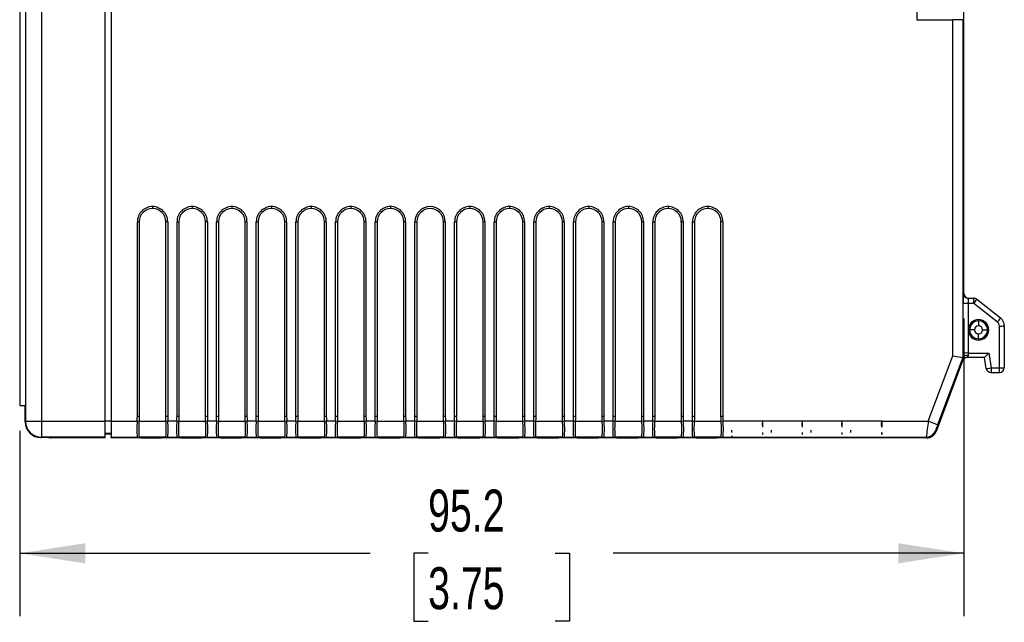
# Model space of a CAD drawing. Header units: millimetres. Extents: x 0 to 559, y 0 to 432.
# Tile 13 of 23: x 348 to 448, y 77 to 138. Entities that reach past the tile are written whole.
import ezdxf

# ---------------------------------------------------------------- set-up
doc = ezdxf.new("R2010")
doc.units = ezdxf.units.MM
doc.header["$LTSCALE"] = 2
doc.layers.add('DIMENSIONS', color=140, linetype='Continuous', lineweight=25)
doc.styles.add('SLDTEXTSTYLE0', font='TXT', dxfattribs={"width": 0.7})
doc.dimstyles.new('SLDDIMSTYLE0', dxfattribs={"dimtxt": 4.316016, "dimasz": 6.604, "dimexe": 0, "dimexo": 0.0625, "dimgap": 1.079004, "dimtad": 0, "dimtih": 1, "dimtoh": 1, "dimdec": 1, "dimrnd": 1e-09, "dimzin": 12, "dimdsep": 46, "dimtxsty": 'SLDTEXTSTYLE0', "dimsah": 1, "dimcen": 0.09, "dimadec": 0, "dimazin": 3, "dimtfac": 1, "dimtdec": 1, "dimtofl": 0, "dimtmove": 0, "dimatfit": 3, "dimfxl": 0, "dimfrac": 2, "dimtolj": 1, "dimtzin": 12, "dimarcsym": 0})

# ---------------------------------------------------------------- blocks, each defined once
blk = doc.blocks.new('_D_1')
at = {"layer": 'DIMENSIONS'}
for p, q in [((443.475, 107.854), (443.475, 77.817)), ((348.26, 96.527), (348.26, 77.817)), ((348.26, 84.167), (383.605, 84.167)), ((389.455, 84.167), (388.005, 84.167)), ((388.005, 84.167), (388.005, 77.307)), ((402.28, 84.167), (403.73, 84.167)), ((403.73, 84.167), (403.73, 77.307)), ((443.475, 84.167), (408.13, 84.167)), ((388.005, 77.307), (389.455, 77.307)), ((403.73, 77.307), (402.28, 77.307))]:
    blk.add_line(p, q, dxfattribs=at)
for points in [[(348.26, 84.167), (354.864, 83.151), (354.864, 85.183)], [(443.475, 84.167), (436.871, 85.183), (436.871, 83.151)]]:
    blk.add_solid(points, dxfattribs=at)
at = {"layer": 'DIMENSIONS', "char_height": 4.2333, "attachment_point": 1, "style": 'SLDTEXTSTYLE0'}
for s, insert in [('95.2', (389.455, 90.59)), ('3.75', (389.455, 82.764))]:
    blk.add_mtext(s, dxfattribs=dict(at, insert=insert))

msp = doc.modelspace()

# ---------------------------------------------------------------- linework, layer by layer
for p, q in [((443.497, 136.564), (443.497, 187.564)), ((438.752, 182.964), (438.752, 137.964)), ((348.833, 168.964), (348.833, 97.455)), ((348.858, 168.964), (348.858, 97.481)), ((350.458, 168.964), (350.458, 97.481)), ((356.872, 97.481), (356.872, 168.964)), ((357.472, 168.964), (357.472, 97.481)), ((348.26, 168.402), (348.26, 99.067)), ((438.752, 137.964), (442.381, 137.964)), ((442.381, 104.074), (442.381, 137.964)), ((443.381, 137.964), (442.381, 137.964)), ((443.381, 137.964), (443.381, 103.893)), ((443.381, 137.964), (443.459, 137.964)), ((443.475, 134.064), (443.497, 136.564)), ((443.475, 110.394), (443.475, 134.064)), ((361.657, 119.124), (361.657, 118.933)), ((365.657, 119.124), (365.657, 118.933)), ((369.657, 119.124), (369.657, 118.933)), ((373.657, 119.124), (373.657, 118.933)), ((377.657, 119.124), (377.657, 118.933)), ((381.657, 119.124), (381.657, 118.933)), ((385.657, 119.124), (385.657, 118.933)), ((393.657, 119.124), (393.657, 118.933)), ((397.657, 119.124), (397.657, 118.933)), ((401.657, 119.124), (401.657, 118.933)), ((405.657, 119.124), (405.657, 118.933)), ((409.657, 119.124), (409.657, 118.933)), ((413.657, 119.124), (413.657, 118.933)), ((417.657, 119.124), (417.657, 118.933)), ((360.127, 97.994), (360.127, 117.594)), ((360.127, 117.594), (360.319, 117.594)), ((360.319, 117.594), (360.319, 97.994)), ((363.187, 117.594), (362.996, 117.594)), ((362.996, 97.994), (362.996, 117.594)), ((363.187, 117.594), (363.187, 97.994)), ((364.127, 97.994), (364.127, 117.594)), ((364.127, 117.594), (364.319, 117.594)), ((364.319, 117.594), (364.319, 97.994)), ((367.187, 117.594), (366.996, 117.594)), ((366.996, 97.994), (366.996, 117.594)), ((367.187, 117.594), (367.187, 97.994)), ((368.127, 97.994), (368.127, 117.594)), ((368.127, 117.594), (368.319, 117.594)), ((368.319, 117.594), (368.319, 97.994)), ((371.187, 117.594), (370.996, 117.594)), ((370.996, 97.994), (370.996, 117.594)), ((371.187, 117.594), (371.187, 97.994)), ((372.127, 97.994), (372.127, 117.594)), ((372.127, 117.594), (372.319, 117.594)), ((372.319, 117.594), (372.319, 97.994)), ((375.187, 117.594), (374.996, 117.594)), ((374.996, 97.994), (374.996, 117.594)), ((375.187, 117.594), (375.187, 97.994)), ((376.127, 97.994), (376.127, 117.594)), ((376.127, 117.594), (376.319, 117.594)), ((376.319, 117.594), (376.319, 97.994)), ((379.187, 117.594), (378.996, 117.594)), ((378.996, 97.994), (378.996, 117.594)), ((379.187, 117.594), (379.187, 97.994)), ((380.127, 97.994), (380.127, 117.594)), ((380.127, 117.594), (380.319, 117.594)), ((380.319, 117.594), (380.319, 97.994)), ((383.187, 117.594), (382.996, 117.594)), ((382.996, 97.994), (382.996, 117.594)), ((383.187, 117.594), (383.187, 97.994)), ((384.127, 97.994), (384.127, 117.594)), ((384.127, 117.594), (384.319, 117.594)), ((384.319, 117.594), (384.319, 97.994)), ((387.187, 117.594), (386.996, 117.594)), ((386.996, 97.994), (386.996, 117.594)), ((387.187, 117.594), (387.187, 97.994)), ((388.127, 97.994), (388.127, 117.594)), ((388.127, 117.594), (388.319, 117.594)), ((388.319, 117.594), (388.319, 97.994)), ((391.187, 117.594), (390.996, 117.594)), ((390.996, 97.994), (390.996, 117.594)), ((391.187, 117.594), (391.187, 97.994)), ((392.127, 97.994), (392.127, 117.594)), ((392.127, 117.594), (392.319, 117.594)), ((392.319, 117.594), (392.319, 97.994)), ((395.187, 117.594), (394.996, 117.594)), ((394.996, 97.994), (394.996, 117.594)), ((395.187, 117.594), (395.187, 97.994)), ((396.127, 97.994), (396.127, 117.594)), ((396.127, 117.594), (396.319, 117.594)), ((396.319, 117.594), (396.319, 97.994)), ((399.187, 117.594), (398.996, 117.594)), ((398.996, 97.994), (398.996, 117.594)), ((399.187, 117.594), (399.187, 97.994)), ((400.127, 97.994), (400.127, 117.594)), ((400.127, 117.594), (400.319, 117.594)), ((400.319, 117.594), (400.319, 97.994)), ((403.187, 117.594), (402.996, 117.594)), ((402.996, 97.994), (402.996, 117.594)), ((403.187, 117.594), (403.187, 97.994)), ((404.127, 97.994), (404.127, 117.594)), ((404.127, 117.594), (404.319, 117.594)), ((404.319, 117.594), (404.319, 97.994)), ((407.187, 117.594), (406.996, 117.594)), ((406.996, 97.994), (406.996, 117.594)), ((407.187, 117.594), (407.187, 97.994)), ((408.127, 97.994), (408.127, 117.594)), ((408.127, 117.594), (408.319, 117.594)), ((408.319, 117.594), (408.319, 97.994)), ((411.187, 117.594), (410.996, 117.594)), ((410.996, 97.994), (410.996, 117.594)), ((411.187, 117.594), (411.187, 97.994)), ((412.127, 97.994), (412.127, 117.594)), ((412.127, 117.594), (412.319, 117.594)), ((412.319, 117.594), (412.319, 97.994)), ((415.187, 117.594), (414.996, 117.594)), ((414.996, 97.994), (414.996, 117.594)), ((415.187, 117.594), (415.187, 97.994)), ((416.127, 97.994), (416.127, 117.594)), ((416.127, 117.594), (416.319, 117.594)), ((416.319, 117.594), (416.319, 97.994)), ((419.187, 117.594), (418.996, 117.594)), ((418.996, 97.994), (418.996, 117.594)), ((419.187, 117.594), (419.187, 97.994)), ((443.424, 110.394), (443.475, 110.394)), ((443.418, 104.325), (443.415, 109.325)), ((443.915, 109.36), (443.918, 104.36)), ((444.498, 109.36), (443.915, 109.36)), ((443.924, 109.894), (444.498, 109.894)), ((444.498, 109.394), (444.498, 109.894)), ((444.498, 109.36), (444.498, 109.394)), ((444.498, 109.394), (444.526, 109.394)), ((446.883, 107.468), (444.498, 109.36)), ((444.809, 109.786), (447.194, 107.895)), ((444.972, 107.602), (444.972, 107.726)), ((444.972, 107.602), (444.972, 107.102)), ((444.564, 106.694), (444.065, 106.694)), ((444.972, 105.787), (444.972, 106.287)), ((445.38, 106.694), (445.879, 106.694)), ((447.072, 102.86), (447.072, 107.076)), ((447.572, 107.111), (447.572, 102.894)), ((444.972, 105.787), (444.972, 105.611)), ((443.918, 104.36), (445.996, 104.36)), ((445.996, 104.36), (446.246, 102.86)), ((439.908, 97.481), (442.381, 104.074)), ((443.36, 103.57), (440.687, 96.44)), ((443.381, 103.893), (440.844, 97.129)), ((442.381, 104.074), (443.381, 103.893)), ((443.309, 103.57), (443.309, 103.57)), ((443.36, 103.57), (443.309, 103.57)), ((443.381, 103.893), (443.42, 103.886)), ((445.573, 103.894), (443.777, 103.894)), ((445.752, 102.812), (445.572, 103.894)), ((446.246, 102.86), (447.072, 102.86)), ((446.246, 102.86), (446.246, 102.394)), ((446.246, 102.394), (447.072, 102.394)), ((447.072, 102.394), (447.072, 102.86)), ((348.26, 99.067), (348.833, 99.067)), ((348.799, 97.426), (348.799, 99.067)), ((348.838, 97.426), (348.799, 97.426)), ((348.833, 97.455), (348.858, 97.481)), ((348.858, 97.481), (350.458, 97.481)), ((350.458, 97.481), (356.872, 97.481)), ((350.458, 97.481), (350.458, 95.881)), ((356.872, 95.881), (356.872, 97.481)), ((357.472, 97.481), (356.872, 97.481)), ((357.472, 97.481), (360.111, 97.481)), ((357.472, 97.481), (357.472, 95.881)), ((360.302, 97.469), (360.111, 97.481)), ((360.127, 97.994), (360.319, 97.994)), ((360.303, 97.481), (363.011, 97.481)), ((362.996, 97.994), (363.187, 97.994)), ((363.203, 97.481), (363.012, 97.469)), ((364.111, 97.481), (363.203, 97.481)), ((364.302, 97.469), (364.111, 97.481)), ((364.127, 97.994), (364.319, 97.994)), ((364.303, 97.481), (367.011, 97.481)), ((366.996, 97.994), (367.187, 97.994)), ((367.203, 97.481), (367.012, 97.469)), ((368.111, 97.481), (367.203, 97.481)), ((368.302, 97.469), (368.111, 97.481)), ((368.127, 97.994), (368.319, 97.994)), ((368.303, 97.481), (371.011, 97.481)), ((370.996, 97.994), (371.187, 97.994)), ((371.203, 97.481), (371.012, 97.469)), ((372.111, 97.481), (371.203, 97.481)), ((372.302, 97.469), (372.111, 97.481)), ((372.127, 97.994), (372.319, 97.994)), ((372.303, 97.481), (375.011, 97.481)), ((374.996, 97.994), (375.187, 97.994)), ((375.203, 97.481), (375.012, 97.469)), ((376.111, 97.481), (375.203, 97.481)), ((376.302, 97.469), (376.111, 97.481)), ((376.127, 97.994), (376.319, 97.994)), ((376.303, 97.481), (379.011, 97.481)), ((378.996, 97.994), (379.187, 97.994)), ((379.203, 97.481), (379.012, 97.469)), ((380.111, 97.481), (379.203, 97.481)), ((380.302, 97.469), (380.111, 97.481)), ((380.127, 97.994), (380.319, 97.994)), ((380.303, 97.481), (383.011, 97.481)), ((382.996, 97.994), (383.187, 97.994)), ((383.203, 97.481), (383.012, 97.469)), ((384.111, 97.481), (383.203, 97.481)), ((384.302, 97.469), (384.111, 97.481)), ((384.127, 97.994), (384.319, 97.994)), ((384.303, 97.481), (387.011, 97.481)), ((386.996, 97.994), (387.187, 97.994)), ((387.203, 97.481), (387.012, 97.469)), ((388.111, 97.481), (387.203, 97.481)), ((388.302, 97.469), (388.111, 97.481)), ((388.127, 97.994), (388.319, 97.994)), ((388.303, 97.481), (391.011, 97.481)), ((390.996, 97.994), (391.187, 97.994)), ((391.203, 97.481), (391.012, 97.469)), ((392.111, 97.481), (391.203, 97.481)), ((392.302, 97.469), (392.111, 97.481)), ((392.127, 97.994), (392.319, 97.994)), ((392.303, 97.481), (395.011, 97.481)), ((394.996, 97.994), (395.187, 97.994)), ((395.203, 97.481), (395.012, 97.469)), ((396.111, 97.481), (395.203, 97.481)), ((396.302, 97.469), (396.111, 97.481)), ((396.127, 97.994), (396.319, 97.994)), ((396.303, 97.481), (399.011, 97.481)), ((398.996, 97.994), (399.187, 97.994)), ((399.203, 97.481), (399.012, 97.469)), ((400.111, 97.481), (399.203, 97.481)), ((400.302, 97.469), (400.111, 97.481)), ((400.127, 97.994), (400.319, 97.994)), ((400.303, 97.481), (403.011, 97.481)), ((402.996, 97.994), (403.187, 97.994)), ((403.203, 97.481), (403.012, 97.469)), ((404.111, 97.481), (403.203, 97.481)), ((404.302, 97.469), (404.111, 97.481)), ((404.127, 97.994), (404.319, 97.994)), ((404.303, 97.481), (407.011, 97.481)), ((406.996, 97.994), (407.187, 97.994)), ((407.203, 97.481), (407.012, 97.469)), ((408.111, 97.481), (407.203, 97.481)), ((408.302, 97.469), (408.111, 97.481)), ((408.127, 97.994), (408.319, 97.994)), ((408.303, 97.481), (411.011, 97.481)), ((410.996, 97.994), (411.187, 97.994)), ((411.203, 97.481), (411.012, 97.469)), ((412.111, 97.481), (411.203, 97.481)), ((412.302, 97.469), (412.111, 97.481)), ((412.127, 97.994), (412.319, 97.994)), ((412.303, 97.481), (415.011, 97.481)), ((414.996, 97.994), (415.187, 97.994)), ((415.203, 97.481), (415.012, 97.469)), ((416.111, 97.481), (415.203, 97.481)), ((416.302, 97.469), (416.111, 97.481)), ((416.127, 97.994), (416.319, 97.994)), ((416.303, 97.481), (419.011, 97.481)), ((418.996, 97.994), (419.187, 97.994)), ((419.203, 97.481), (419.012, 97.469)), ((423.203, 97.481), (419.203, 97.481)), ((427.203, 97.481), (423.203, 97.481)), ((423.223, 96.874), (423.203, 97.481)), ((431.203, 97.481), (427.203, 97.481)), ((427.223, 96.874), (427.203, 97.481)), ((435.203, 97.481), (431.203, 97.481)), ((431.223, 96.874), (431.203, 97.481)), ((435.203, 97.481), (439.908, 97.481)), ((435.203, 97.481), (435.223, 96.874)), ((440.844, 97.129), (439.908, 97.481)), ((420.084, 96.353), (420.086, 96.594)), ((423.229, 96.156), (423.23, 96.355)), ((424.084, 96.353), (424.086, 96.594)), ((427.229, 96.156), (427.23, 96.355)), ((428.084, 96.353), (428.086, 96.594)), ((431.229, 96.156), (431.23, 96.355)), ((432.084, 96.353), (432.086, 96.594)), ((435.23, 96.355), (435.229, 96.156)), ((440.625, 96.53), (440.687, 96.44)), ((440.625, 96.53), (440.625, 96.53)), ((350.399, 95.863), (350.399, 95.826)), ((350.425, 95.826), (350.399, 95.826)), ((350.425, 95.857), (350.425, 95.826)), ((350.458, 95.881), (350.433, 95.855)), ((350.433, 95.855), (350.472, 95.855)), ((356.872, 95.881), (350.458, 95.881)), ((351.375, 95.85), (351.416, 95.809)), ((351.468, 95.791), (351.41, 95.849)), ((351.416, 95.809), (351.45, 95.809)), ((351.468, 95.847), (351.468, 95.791)), ((356.872, 95.791), (351.468, 95.791)), ((356.872, 96.281), (357.472, 96.281)), ((357.472, 96.191), (356.872, 96.191)), ((356.872, 95.791), (356.872, 95.881)), ((357.472, 95.881), (360.109, 95.881)), ((357.472, 95.791), (357.472, 95.881)), ((439.751, 95.791), (357.472, 95.791)), ((360.115, 95.832), (360.124, 95.876)), ((360.3, 95.919), (363.014, 95.919)), ((360.315, 95.914), (360.306, 95.87)), ((361.657, 95.818), (361.657, 95.858)), ((363.008, 95.87), (362.999, 95.914)), ((363.191, 95.876), (363.2, 95.832)), ((363.205, 95.881), (364.109, 95.881)), ((364.115, 95.832), (364.124, 95.876)), ((364.3, 95.919), (367.014, 95.919)), ((364.315, 95.914), (364.306, 95.87)), ((365.657, 95.818), (365.657, 95.858)), ((367.008, 95.87), (366.999, 95.914)), ((367.191, 95.876), (367.2, 95.832)), ((367.205, 95.881), (368.109, 95.881)), ((368.115, 95.832), (368.124, 95.876)), ((368.3, 95.919), (371.014, 95.919)), ((368.315, 95.914), (368.306, 95.87)), ((369.657, 95.818), (369.657, 95.858)), ((371.008, 95.87), (370.999, 95.914)), ((371.191, 95.876), (371.2, 95.832)), ((371.205, 95.881), (372.109, 95.881)), ((372.115, 95.832), (372.124, 95.876)), ((372.3, 95.919), (375.014, 95.919)), ((372.315, 95.914), (372.306, 95.87)), ((373.657, 95.818), (373.657, 95.858)), ((375.008, 95.87), (374.999, 95.914)), ((375.191, 95.876), (375.2, 95.832)), ((375.205, 95.881), (376.109, 95.881)), ((376.115, 95.832), (376.124, 95.876)), ((376.3, 95.919), (379.014, 95.919)), ((376.315, 95.914), (376.306, 95.87)), ((377.657, 95.818), (377.657, 95.858)), ((379.008, 95.87), (378.999, 95.914)), ((379.191, 95.876), (379.2, 95.832)), ((379.205, 95.881), (380.109, 95.881)), ((380.115, 95.832), (380.124, 95.876)), ((380.3, 95.919), (383.014, 95.919)), ((380.315, 95.914), (380.306, 95.87)), ((381.657, 95.818), (381.657, 95.858)), ((383.008, 95.87), (382.999, 95.914)), ((383.191, 95.876), (383.2, 95.832)), ((383.205, 95.881), (384.109, 95.881)), ((384.115, 95.832), (384.124, 95.876)), ((384.3, 95.919), (387.014, 95.919)), ((384.315, 95.914), (384.306, 95.87)), ((385.657, 95.818), (385.657, 95.858)), ((387.008, 95.87), (386.999, 95.914)), ((387.191, 95.876), (387.2, 95.832)), ((387.205, 95.881), (388.109, 95.881)), ((388.115, 95.832), (388.124, 95.876)), ((388.3, 95.919), (391.014, 95.919)), ((388.315, 95.914), (388.306, 95.87)), ((389.657, 95.818), (389.657, 95.858)), ((391.008, 95.87), (390.999, 95.914)), ((391.191, 95.876), (391.2, 95.832)), ((391.205, 95.881), (392.109, 95.881)), ((392.115, 95.832), (392.124, 95.876)), ((392.3, 95.919), (395.014, 95.919)), ((392.315, 95.914), (392.306, 95.87)), ((393.657, 95.818), (393.657, 95.858)), ((395.008, 95.87), (394.999, 95.914)), ((395.191, 95.876), (395.2, 95.832)), ((395.205, 95.881), (396.109, 95.881)), ((396.115, 95.832), (396.124, 95.876)), ((396.3, 95.919), (399.014, 95.919)), ((396.315, 95.914), (396.306, 95.87)), ((397.657, 95.818), (397.657, 95.858)), ((399.008, 95.87), (398.999, 95.914)), ((399.191, 95.876), (399.2, 95.832)), ((399.205, 95.881), (400.109, 95.881)), ((400.115, 95.832), (400.124, 95.876)), ((400.3, 95.919), (403.014, 95.919)), ((400.315, 95.914), (400.306, 95.87)), ((401.657, 95.818), (401.657, 95.858)), ((403.008, 95.87), (402.999, 95.914)), ((403.191, 95.876), (403.2, 95.832)), ((403.205, 95.881), (404.109, 95.881)), ((404.115, 95.832), (404.124, 95.876)), ((404.3, 95.919), (407.014, 95.919)), ((404.315, 95.914), (404.306, 95.87)), ((405.657, 95.818), (405.657, 95.858)), ((407.008, 95.87), (406.999, 95.914)), ((407.191, 95.876), (407.2, 95.832)), ((407.205, 95.881), (408.109, 95.881)), ((408.115, 95.832), (408.124, 95.876)), ((408.3, 95.919), (411.014, 95.919)), ((408.315, 95.914), (408.306, 95.87)), ((409.657, 95.818), (409.657, 95.858)), ((411.008, 95.87), (410.999, 95.914)), ((411.191, 95.876), (411.2, 95.832)), ((411.205, 95.881), (412.109, 95.881)), ((412.115, 95.832), (412.124, 95.876)), ((412.3, 95.919), (415.014, 95.919)), ((412.315, 95.914), (412.306, 95.87)), ((413.657, 95.818), (413.657, 95.858)), ((415.008, 95.87), (414.999, 95.914)), ((415.191, 95.876), (415.2, 95.832)), ((415.205, 95.881), (416.109, 95.881)), ((416.115, 95.832), (416.124, 95.876)), ((416.3, 95.919), (419.014, 95.919)), ((416.315, 95.914), (416.306, 95.87)), ((417.657, 95.818), (417.657, 95.858)), ((419.008, 95.87), (418.999, 95.914)), ((419.191, 95.876), (419.2, 95.832)), ((419.205, 95.881), (420.109, 95.881)), ((420.109, 95.881), (420.09, 96.005)), ((420.109, 95.881), (439.689, 95.881)), ((439.751, 95.791), (439.689, 95.881))]:
    msp.add_line(p, q)
at = {"flags": 128}
for points in [[(447.072, 107.076), (447.01, 107.318), (446.883, 107.468)], [(443.42, 103.886), (443.419, 104.124), (443.418, 104.325)], [(443.918, 104.36), (443.919, 104.22), (443.92, 104.095)], [(443.309, 103.57), (443.349, 103.688), (443.432, 103.916)], [(443.432, 103.916), (443.423, 103.893), (443.42, 103.886)], [(443.92, 104.095), (443.739, 104.095), (443.608, 104.064), (443.503, 104.008), (443.454, 103.957), (443.436, 103.926), (443.433, 103.918), (443.432, 103.916), (443.432, 103.916), (443.432, 103.916), (443.432, 103.916), (443.432, 103.916), (443.432, 103.916)], [(443.777, 103.895), (443.777, 103.895), (443.777, 103.894)], [(360.111, 97.481), (360.124, 97.771), (360.127, 97.994)], [(360.303, 97.481), (360.303, 97.474), (360.302, 97.469)], [(360.319, 97.994), (360.314, 97.707), (360.303, 97.481)], [(363.011, 97.481), (362.999, 97.768), (362.996, 97.994)], [(363.012, 97.469), (363.012, 97.475), (363.011, 97.481)], [(363.187, 97.994), (363.192, 97.71), (363.203, 97.481)], [(364.111, 97.481), (364.124, 97.771), (364.127, 97.994)], [(364.303, 97.481), (364.303, 97.474), (364.302, 97.469)], [(364.319, 97.994), (364.314, 97.707), (364.303, 97.481)], [(367.011, 97.481), (366.999, 97.768), (366.996, 97.994)], [(367.012, 97.469), (367.012, 97.475), (367.011, 97.481)], [(367.187, 97.994), (367.192, 97.71), (367.203, 97.481)], [(368.111, 97.481), (368.124, 97.771), (368.127, 97.994)], [(368.303, 97.481), (368.303, 97.474), (368.302, 97.469)], [(368.319, 97.994), (368.314, 97.707), (368.303, 97.481)], [(371.011, 97.481), (370.999, 97.768), (370.996, 97.994)], [(371.012, 97.469), (371.012, 97.475), (371.011, 97.481)], [(371.187, 97.994), (371.192, 97.71), (371.203, 97.481)], [(372.111, 97.481), (372.124, 97.771), (372.127, 97.994)], [(372.303, 97.481), (372.303, 97.474), (372.302, 97.469)], [(372.319, 97.994), (372.314, 97.707), (372.303, 97.481)], [(375.011, 97.481), (374.999, 97.768), (374.996, 97.994)], [(375.012, 97.469), (375.012, 97.475), (375.011, 97.481)], [(375.187, 97.994), (375.192, 97.71), (375.203, 97.481)], [(376.111, 97.481), (376.124, 97.771), (376.127, 97.994)], [(376.303, 97.481), (376.303, 97.474), (376.302, 97.469)], [(376.319, 97.994), (376.314, 97.707), (376.303, 97.481)], [(379.011, 97.481), (378.999, 97.768), (378.996, 97.994)], [(379.012, 97.469), (379.012, 97.475), (379.011, 97.481)], [(379.187, 97.994), (379.192, 97.71), (379.203, 97.481)], [(380.111, 97.481), (380.124, 97.771), (380.127, 97.994)], [(380.303, 97.481), (380.303, 97.474), (380.302, 97.469)], [(380.319, 97.994), (380.314, 97.707), (380.303, 97.481)], [(383.011, 97.481), (382.999, 97.768), (382.996, 97.994)], [(383.012, 97.469), (383.012, 97.475), (383.011, 97.481)], [(383.187, 97.994), (383.192, 97.71), (383.203, 97.481)], [(384.111, 97.481), (384.124, 97.771), (384.127, 97.994)], [(384.303, 97.481), (384.303, 97.474), (384.302, 97.469)], [(384.319, 97.994), (384.314, 97.707), (384.303, 97.481)], [(387.011, 97.481), (386.999, 97.768), (386.996, 97.994)], [(387.012, 97.469), (387.012, 97.475), (387.011, 97.481)], [(387.187, 97.994), (387.192, 97.71), (387.203, 97.481)], [(388.111, 97.481), (388.124, 97.771), (388.127, 97.994)], [(388.303, 97.481), (388.303, 97.474), (388.302, 97.469)], [(388.319, 97.994), (388.314, 97.707), (388.303, 97.481)], [(391.011, 97.481), (390.999, 97.768), (390.996, 97.994)], [(391.012, 97.469), (391.012, 97.475), (391.011, 97.481)], [(391.187, 97.994), (391.192, 97.71), (391.203, 97.481)], [(392.111, 97.481), (392.124, 97.771), (392.127, 97.994)], [(392.303, 97.481), (392.303, 97.474), (392.302, 97.469)], [(392.319, 97.994), (392.314, 97.707), (392.303, 97.481)], [(395.011, 97.481), (394.999, 97.768), (394.996, 97.994)], [(395.012, 97.469), (395.012, 97.475), (395.011, 97.481)], [(395.187, 97.994), (395.192, 97.71), (395.203, 97.481)], [(396.111, 97.481), (396.124, 97.771), (396.127, 97.994)], [(396.303, 97.481), (396.303, 97.474), (396.302, 97.469)], [(396.319, 97.994), (396.314, 97.707), (396.303, 97.481)], [(399.011, 97.481), (398.999, 97.768), (398.996, 97.994)], [(399.012, 97.469), (399.012, 97.475), (399.011, 97.481)], [(399.187, 97.994), (399.192, 97.71), (399.203, 97.481)], [(400.111, 97.481), (400.124, 97.771), (400.127, 97.994)], [(400.303, 97.481), (400.303, 97.474), (400.302, 97.469)], [(400.319, 97.994), (400.314, 97.707), (400.303, 97.481)], [(403.011, 97.481), (402.999, 97.768), (402.996, 97.994)], [(403.012, 97.469), (403.012, 97.475), (403.011, 97.481)], [(403.187, 97.994), (403.192, 97.71), (403.203, 97.481)], [(404.111, 97.481), (404.124, 97.771), (404.127, 97.994)], [(404.303, 97.481), (404.303, 97.474), (404.302, 97.469)], [(404.319, 97.994), (404.314, 97.707), (404.303, 97.481)], [(407.011, 97.481), (406.999, 97.768), (406.996, 97.994)], [(407.012, 97.469), (407.012, 97.475), (407.011, 97.481)], [(407.187, 97.994), (407.192, 97.71), (407.203, 97.481)], [(408.111, 97.481), (408.124, 97.771), (408.127, 97.994)], [(408.303, 97.481), (408.303, 97.474), (408.302, 97.469)], [(408.319, 97.994), (408.314, 97.707), (408.303, 97.481)], [(411.011, 97.481), (410.999, 97.768), (410.996, 97.994)], [(411.012, 97.469), (411.012, 97.475), (411.011, 97.481)], [(411.187, 97.994), (411.192, 97.71), (411.203, 97.481)], [(412.111, 97.481), (412.124, 97.771), (412.127, 97.994)], [(412.303, 97.481), (412.303, 97.474), (412.302, 97.469)], [(412.319, 97.994), (412.314, 97.707), (412.303, 97.481)], [(415.011, 97.481), (414.999, 97.768), (414.996, 97.994)], [(415.012, 97.469), (415.012, 97.475), (415.011, 97.481)], [(415.187, 97.994), (415.192, 97.71), (415.203, 97.481)], [(416.111, 97.481), (416.124, 97.771), (416.127, 97.994)], [(416.303, 97.481), (416.303, 97.474), (416.302, 97.469)], [(416.319, 97.994), (416.314, 97.707), (416.303, 97.481)], [(419.011, 97.481), (418.999, 97.768), (418.996, 97.994)], [(419.012, 97.469), (419.012, 97.475), (419.011, 97.481)], [(419.187, 97.994), (419.192, 97.71), (419.203, 97.481)], [(423.223, 96.874), (423.198, 97.171), (423.203, 97.481)], [(427.223, 96.874), (427.198, 97.171), (427.203, 97.481)], [(431.223, 96.874), (431.198, 97.171), (431.203, 97.481)], [(435.223, 96.874), (435.198, 97.171), (435.203, 97.481)], [(423.229, 96.156), (423.226, 96.262), (423.23, 96.355)], [(427.229, 96.156), (427.226, 96.262), (427.23, 96.355)], [(431.229, 96.156), (431.226, 96.262), (431.23, 96.355)], [(435.229, 96.156), (435.226, 96.262), (435.23, 96.355)], [(360.124, 95.876), (360.119, 95.879), (360.109, 95.881)], [(360.3, 95.919), (360.3, 95.919), (360.3, 95.919)], [(360.3, 95.919), (360.312, 95.916), (360.315, 95.914)], [(362.999, 95.914), (363.004, 95.917), (363.014, 95.919)], [(363.014, 95.919), (363.014, 95.919), (363.014, 95.919)], [(363.205, 95.881), (363.193, 95.878), (363.191, 95.876)], [(364.124, 95.876), (364.119, 95.879), (364.109, 95.881)], [(364.3, 95.919), (364.3, 95.919), (364.3, 95.919)], [(364.3, 95.919), (364.312, 95.916), (364.315, 95.914)], [(366.999, 95.914), (367.004, 95.917), (367.014, 95.919)], [(367.014, 95.919), (367.014, 95.919), (367.014, 95.919)], [(367.205, 95.881), (367.193, 95.878), (367.191, 95.876)], [(368.124, 95.876), (368.119, 95.879), (368.109, 95.881)], [(368.3, 95.919), (368.3, 95.919), (368.3, 95.919)], [(368.3, 95.919), (368.312, 95.916), (368.315, 95.914)], [(370.999, 95.914), (371.004, 95.917), (371.014, 95.919)], [(371.014, 95.919), (371.014, 95.919), (371.014, 95.919)], [(371.205, 95.881), (371.193, 95.878), (371.191, 95.876)], [(372.124, 95.876), (372.119, 95.879), (372.109, 95.881)], [(372.3, 95.919), (372.3, 95.919), (372.3, 95.919)], [(372.3, 95.919), (372.312, 95.916), (372.315, 95.914)], [(374.999, 95.914), (375.004, 95.917), (375.014, 95.919)], [(375.014, 95.919), (375.014, 95.919), (375.014, 95.919)], [(375.205, 95.881), (375.193, 95.878), (375.191, 95.876)], [(376.124, 95.876), (376.119, 95.879), (376.109, 95.881)], [(376.3, 95.919), (376.3, 95.919), (376.3, 95.919)], [(376.3, 95.919), (376.312, 95.916), (376.315, 95.914)], [(378.999, 95.914), (379.004, 95.917), (379.014, 95.919)], [(379.014, 95.919), (379.014, 95.919), (379.014, 95.919)], [(379.205, 95.881), (379.193, 95.878), (379.191, 95.876)], [(380.124, 95.876), (380.119, 95.879), (380.109, 95.881)], [(380.3, 95.919), (380.3, 95.919), (380.3, 95.919)], [(380.3, 95.919), (380.312, 95.916), (380.315, 95.914)], [(382.999, 95.914), (383.004, 95.917), (383.014, 95.919)], [(383.014, 95.919), (383.014, 95.919), (383.014, 95.919)], [(383.205, 95.881), (383.193, 95.878), (383.191, 95.876)], [(384.124, 95.876), (384.119, 95.879), (384.109, 95.881)], [(384.3, 95.919), (384.3, 95.919), (384.3, 95.919)], [(384.3, 95.919), (384.312, 95.916), (384.315, 95.914)], [(386.999, 95.914), (387.004, 95.917), (387.014, 95.919)], [(387.014, 95.919), (387.014, 95.919), (387.014, 95.919)], [(387.205, 95.881), (387.193, 95.878), (387.191, 95.876)], [(388.124, 95.876), (388.119, 95.879), (388.109, 95.881)], [(388.3, 95.919), (388.3, 95.919), (388.3, 95.919)], [(388.3, 95.919), (388.312, 95.916), (388.315, 95.914)], [(390.999, 95.914), (391.004, 95.917), (391.014, 95.919)], [(391.014, 95.919), (391.014, 95.919), (391.014, 95.919)], [(391.205, 95.881), (391.193, 95.878), (391.191, 95.876)], [(392.124, 95.876), (392.119, 95.879), (392.109, 95.881)], [(392.3, 95.919), (392.3, 95.919), (392.3, 95.919)], [(392.3, 95.919), (392.312, 95.916), (392.315, 95.914)], [(394.999, 95.914), (395.004, 95.917), (395.014, 95.919)], [(395.014, 95.919), (395.014, 95.919), (395.014, 95.919)], [(395.205, 95.881), (395.193, 95.878), (395.191, 95.876)], [(396.124, 95.876), (396.119, 95.879), (396.109, 95.881)], [(396.3, 95.919), (396.3, 95.919), (396.3, 95.919)], [(396.3, 95.919), (396.312, 95.916), (396.315, 95.914)], [(398.999, 95.914), (399.004, 95.917), (399.014, 95.919)], [(399.014, 95.919), (399.014, 95.919), (399.014, 95.919)], [(399.205, 95.881), (399.193, 95.878), (399.191, 95.876)], [(400.124, 95.876), (400.119, 95.879), (400.109, 95.881)], [(400.3, 95.919), (400.3, 95.919), (400.3, 95.919)], [(400.3, 95.919), (400.312, 95.916), (400.315, 95.914)], [(402.999, 95.914), (403.004, 95.917), (403.014, 95.919)], [(403.014, 95.919), (403.014, 95.919), (403.014, 95.919)], [(403.205, 95.881), (403.193, 95.878), (403.191, 95.876)], [(404.124, 95.876), (404.119, 95.879), (404.109, 95.881)], [(404.3, 95.919), (404.3, 95.919), (404.3, 95.919)], [(404.3, 95.919), (404.312, 95.916), (404.315, 95.914)], [(406.999, 95.914), (407.004, 95.917), (407.014, 95.919)], [(407.014, 95.919), (407.014, 95.919), (407.014, 95.919)], [(407.205, 95.881), (407.193, 95.878), (407.191, 95.876)], [(408.124, 95.876), (408.119, 95.879), (408.109, 95.881)], [(408.3, 95.919), (408.3, 95.919), (408.3, 95.919)], [(408.3, 95.919), (408.312, 95.916), (408.315, 95.914)], [(410.999, 95.914), (411.004, 95.917), (411.014, 95.919)], [(411.014, 95.919), (411.014, 95.919), (411.014, 95.919)], [(411.205, 95.881), (411.193, 95.878), (411.191, 95.876)], [(412.124, 95.876), (412.119, 95.879), (412.109, 95.881)], [(412.3, 95.919), (412.3, 95.919), (412.3, 95.919)], [(412.3, 95.919), (412.312, 95.916), (412.315, 95.914)], [(414.999, 95.914), (415.004, 95.917), (415.014, 95.919)], [(415.014, 95.919), (415.014, 95.919), (415.014, 95.919)], [(415.205, 95.881), (415.193, 95.878), (415.191, 95.876)], [(416.124, 95.876), (416.119, 95.879), (416.109, 95.881)], [(416.3, 95.919), (416.3, 95.919), (416.3, 95.919)], [(416.3, 95.919), (416.312, 95.916), (416.315, 95.914)], [(418.999, 95.914), (419.004, 95.917), (419.014, 95.919)], [(419.014, 95.919), (419.014, 95.919), (419.014, 95.919)], [(419.205, 95.881), (419.193, 95.878), (419.191, 95.876)], [(420.09, 96.005), (420.114, 95.914), (420.109, 95.881)], [(439.689, 95.881), (439.689, 95.881), (439.689, 95.881)]]:
    msp.add_lwpolyline(points, dxfattribs=at)
for centre, radius, start, end in [((361.657, 117.595), 1.53, 89.98889, 180.01111), ((361.657, 117.594), 1.338, 90, 180), ((361.657, 117.595), 1.53, 359.98837, 90.01163), ((361.657, 117.594), 1.338, 0, 90), ((365.657, 117.595), 1.53, 89.98889, 180.01111), ((365.657, 117.594), 1.338, 90, 180), ((365.657, 117.595), 1.53, 359.98837, 90.01163), ((365.657, 117.594), 1.338, 0, 90), ((369.657, 117.595), 1.53, 89.98889, 180.01111), ((369.657, 117.594), 1.338, 90, 180), ((369.657, 117.595), 1.53, 359.98837, 90.01163), ((369.657, 117.594), 1.338, 0, 90), ((373.657, 117.595), 1.53, 89.98889, 180.01111), ((373.657, 117.594), 1.338, 90, 180), ((373.657, 117.595), 1.53, 359.98837, 90.01163), ((373.657, 117.594), 1.338, 0, 90), ((377.657, 117.595), 1.53, 89.98889, 180.01111), ((377.657, 117.594), 1.338, 90, 180), ((377.657, 117.595), 1.53, 359.98837, 90.01163), ((377.657, 117.594), 1.338, 0, 90), ((381.657, 117.595), 1.53, 89.98889, 180.01111), ((381.657, 117.594), 1.338, 90, 180), ((381.657, 117.595), 1.53, 359.98837, 90.01163), ((381.657, 117.594), 1.338, 0, 90), ((385.657, 117.595), 1.53, 89.98889, 180.01111), ((385.657, 117.594), 1.338, 90, 180), ((385.657, 117.595), 1.53, 359.98837, 90.01163), ((385.657, 117.594), 1.338, 0, 90), ((389.657, 117.594), 1.53, 0, 180), ((389.657, 117.594), 1.338, 0, 180), ((393.657, 117.595), 1.53, 89.98889, 180.01111), ((393.657, 117.594), 1.338, 90, 180), ((393.657, 117.595), 1.53, 359.98837, 90.01163), ((393.657, 117.594), 1.338, 0, 90), ((397.657, 117.595), 1.53, 89.98889, 180.01111), ((397.657, 117.594), 1.338, 90, 180), ((397.657, 117.595), 1.53, 359.98837, 90.01163), ((397.657, 117.594), 1.338, 0, 90), ((401.657, 117.595), 1.53, 89.98889, 180.01111), ((401.657, 117.594), 1.338, 90, 180), ((401.657, 117.595), 1.53, 359.98837, 90.01163), ((401.657, 117.594), 1.338, 0, 90), ((405.657, 117.595), 1.53, 89.98889, 180.01111), ((405.657, 117.594), 1.338, 90, 180), ((405.657, 117.595), 1.53, 359.98837, 90.01163), ((405.657, 117.594), 1.338, 0, 90), ((409.657, 117.595), 1.53, 89.98889, 180.01111), ((409.657, 117.594), 1.338, 90, 180), ((409.657, 117.595), 1.53, 359.98837, 90.01163), ((409.657, 117.594), 1.338, 0, 90), ((413.657, 117.595), 1.53, 89.98889, 180.01111), ((413.657, 117.594), 1.338, 90, 180), ((413.657, 117.595), 1.53, 359.98837, 90.01163), ((413.657, 117.594), 1.338, 0, 90), ((417.657, 117.595), 1.53, 89.98889, 180.01111), ((417.657, 117.594), 1.338, 90, 180), ((417.657, 117.595), 1.53, 359.98837, 90.01163), ((417.657, 117.594), 1.338, 0, 90), ((472.032, 109.627), 28.618, 178.46276, 180.60472), ((443.924, 110.394), 0.5, 179.99891, 269.99891), ((443.975, 110.395), 0.5, 180.00132, 270.00086), ((443.793, 107.505), 1.859, 86.24292, 101.73796), ((451.609, 109.502), 7.695, 177.07553, 181.05956), ((444.498, 109.394), 0.5, 51.58194, 90), ((435.497, 116.533), 11.509, 321.4459, 321.66758), ((442.434, 111.204), 2.766, 319.14235, 329.16686), ((444.972, 106.692), 1.034, 90.00013, 269.99987), ((444.972, 106.694), 0.907, 90, 180), ((444.972, 106.692), 1.034, 270.00013, 89.99987), ((444.972, 106.694), 0.907, 0, 90), ((444.533, 109.506), 3.11, 319.06823, 328.80272), ((446.572, 107.111), 1, 0, 51.58194), ((444.972, 106.694), 0.907, 180, 270), ((444.972, 106.694), 0.408, 90, 180), ((444.972, 106.694), 0.408, 180, 270), ((444.972, 106.694), 0.408, 0, 90), ((444.972, 106.694), 0.408, 270, 0), ((444.972, 106.694), 0.907, 270, 0), ((447.197, 108.894), 1.822, 266.08602, 281.89455), ((443.797, 102.505), 1.859, 86.24292, 101.73796), ((442.131, 107.447), 4.947, 314.09328, 321.37782), ((443.777, 103.395), 0.5, 89.99515, 159.42642), ((443.777, 103.395), 0.5, 90.00068, 159.44642), ((443.829, 103.394), 0.5, 90.00025, 159.44219), ((448.26, 100.846), 5.421, 143.17776, 145.77734), ((445.827, 104.629), 1.819, 267.65157, 283.3097), ((446.246, 102.894), 0.5, 189.46232, 270), ((447.197, 104.678), 1.822, 266.08602, 281.89455), ((447.072, 102.894), 0.5, 270, 0), ((350.399, 97.426), 1.6, 180.00124, 269.99876), ((350.433, 97.455), 1.6, 180.00151, 269.99849), ((350.458, 97.481), 1.6, 180.00511, 269.99489), ((370.558, 96.665), 10.478, 175.53618, 184.29334), ((370.239, 96.679), 9.968, 175.45368, 184.37191), ((353.075, 96.679), 9.968, 355.62815, 4.54627), ((352.757, 96.665), 10.478, 355.70666, 4.46381), ((374.558, 96.665), 10.478, 175.53618, 184.29334), ((374.239, 96.679), 9.968, 175.45368, 184.37191), ((357.075, 96.679), 9.968, 355.62815, 4.54627), ((356.757, 96.665), 10.478, 355.70666, 4.46381), ((378.558, 96.665), 10.478, 175.53618, 184.29334), ((378.239, 96.679), 9.968, 175.45368, 184.37191), ((361.075, 96.679), 9.968, 355.62815, 4.54627), ((360.757, 96.665), 10.478, 355.70666, 4.46381), ((382.558, 96.665), 10.478, 175.53618, 184.29334), ((382.239, 96.679), 9.968, 175.45368, 184.37191), ((365.075, 96.679), 9.968, 355.62815, 4.54627), ((364.757, 96.665), 10.478, 355.70666, 4.46381), ((386.558, 96.665), 10.478, 175.53618, 184.29334), ((386.239, 96.679), 9.968, 175.45368, 184.37191), ((369.075, 96.679), 9.968, 355.62815, 4.54627), ((368.757, 96.665), 10.478, 355.70666, 4.46381), ((390.558, 96.665), 10.478, 175.53618, 184.29334), ((390.239, 96.679), 9.968, 175.45368, 184.37191), ((373.075, 96.679), 9.968, 355.62815, 4.54627), ((372.757, 96.665), 10.478, 355.70666, 4.46381), ((394.558, 96.665), 10.478, 175.53618, 184.29334), ((394.239, 96.679), 9.968, 175.45368, 184.37191), ((377.075, 96.679), 9.968, 355.62815, 4.54627), ((376.757, 96.665), 10.478, 355.70666, 4.46381), ((398.558, 96.665), 10.478, 175.53618, 184.29334), ((398.239, 96.679), 9.968, 175.45368, 184.37191), ((381.075, 96.679), 9.968, 355.62815, 4.54627), ((380.757, 96.665), 10.478, 355.70666, 4.46381), ((402.558, 96.665), 10.478, 175.53618, 184.29334), ((402.239, 96.679), 9.968, 175.45368, 184.37191), ((385.075, 96.679), 9.968, 355.62815, 4.54627), ((384.757, 96.665), 10.478, 355.70666, 4.46381), ((406.558, 96.665), 10.478, 175.53618, 184.29334), ((406.239, 96.679), 9.968, 175.45368, 184.37191), ((389.075, 96.679), 9.968, 355.62815, 4.54627), ((388.757, 96.665), 10.478, 355.70666, 4.46381), ((410.558, 96.665), 10.478, 175.53618, 184.29334), ((410.239, 96.679), 9.968, 175.45368, 184.37191), ((393.075, 96.679), 9.968, 355.62815, 4.54627), ((392.757, 96.665), 10.478, 355.70666, 4.46381), ((414.558, 96.665), 10.478, 175.53618, 184.29334), ((414.239, 96.679), 9.968, 175.45368, 184.37191), ((397.075, 96.679), 9.968, 355.62815, 4.54627), ((396.757, 96.665), 10.478, 355.70666, 4.46381), ((418.558, 96.665), 10.478, 175.53618, 184.29334), ((418.239, 96.679), 9.968, 175.45368, 184.37191), ((401.075, 96.679), 9.968, 355.62815, 4.54627), ((400.757, 96.665), 10.478, 355.70666, 4.46381), ((422.558, 96.665), 10.478, 175.53618, 184.29334), ((422.239, 96.679), 9.968, 175.45368, 184.37191), ((405.075, 96.679), 9.968, 355.62815, 4.54627), ((404.757, 96.665), 10.478, 355.70666, 4.46381), ((426.558, 96.665), 10.478, 175.53618, 184.29334), ((426.239, 96.679), 9.968, 175.45368, 184.37191), ((409.075, 96.679), 9.968, 355.62815, 4.54627), ((408.757, 96.665), 10.478, 355.70666, 4.46381), ((694.748, 61.698), 257.34, 172.00718, 172.36664), ((418.16, 96.488), 1.929, 355.99785, 1.63504), ((419.41, 96.543), 0.678, 359.94811, 4.30221), ((422.16, 96.488), 1.929, 355.99785, 1.63504), ((423.41, 96.543), 0.678, 359.94811, 4.30221), ((426.16, 96.488), 1.929, 355.99785, 1.63504), ((427.41, 96.543), 0.678, 359.94811, 4.30221), ((430.16, 96.488), 1.929, 355.99785, 1.63504), ((435.157, 96.686), 3.072, 181.71353, 182.67468), ((439.689, 96.881), 1, 269.99515, 339.42642), ((439.689, 96.881), 1, 270.0033, 339.44066), ((439.751, 96.791), 1, 269.99982, 339.44413), ((461.581, 89.202), 22.201, 159.07778, 160.72622), ((350.672, 67.42), 28.407, 88.50015, 90.49985), ((350.742, 69.761), 26.096, 88.40685, 90.59315), ((360.108, 96.379), 0.499, 270.03147, 292.5855), ((360.115, 96.332), 0.5, 269.99907, 292.51035), ((361.237, 135.953), 40.137, 268.39807, 270.60018), ((360.124, 96.376), 0.5, 269.99907, 292.51035), ((361.318, 134.393), 38.537, 268.49469, 270.50355), ((361.995, 134.429), 38.572, 269.49737, 271.50438), ((362.01, 143.683), 47.866, 269.57762, 271.42412), ((363.191, 96.376), 0.5, 247.48965, 270.00093), ((363.2, 96.332), 0.5, 247.48965, 270.00093), ((363.206, 96.379), 0.499, 247.4145, 269.96853), ((364.108, 96.379), 0.499, 270.03147, 292.5855), ((364.115, 96.332), 0.5, 269.99907, 292.51035), ((365.237, 135.953), 40.137, 268.39807, 270.60018), ((364.124, 96.376), 0.5, 269.99907, 292.51035), ((365.318, 134.393), 38.537, 268.49469, 270.50355), ((365.995, 134.429), 38.572, 269.49737, 271.50438), ((366.01, 143.683), 47.866, 269.57762, 271.42412), ((367.191, 96.376), 0.5, 247.48965, 270.00093), ((367.2, 96.332), 0.5, 247.48965, 270.00093), ((367.206, 96.379), 0.499, 247.4145, 269.96853), ((368.108, 96.379), 0.499, 270.03147, 292.5855), ((368.115, 96.332), 0.5, 269.99907, 292.51035), ((369.237, 135.953), 40.137, 268.39807, 270.60018), ((368.124, 96.376), 0.5, 269.99907, 292.51035), ((369.318, 134.393), 38.537, 268.49469, 270.50355), ((369.995, 134.429), 38.572, 269.49737, 271.50438), ((370.01, 143.683), 47.866, 269.57762, 271.42412), ((371.191, 96.376), 0.5, 247.48965, 270.00093), ((371.2, 96.332), 0.5, 247.48965, 270.00093), ((371.206, 96.379), 0.499, 247.4145, 269.96853), ((372.108, 96.379), 0.499, 270.03147, 292.5855), ((372.115, 96.332), 0.5, 269.99907, 292.51035), ((373.237, 135.953), 40.137, 268.39807, 270.60018), ((372.124, 96.376), 0.5, 269.99907, 292.51035), ((373.318, 134.393), 38.537, 268.49469, 270.50355), ((373.995, 134.429), 38.572, 269.49737, 271.50438), ((374.01, 143.683), 47.866, 269.57762, 271.42412), ((375.191, 96.376), 0.5, 247.48965, 270.00093), ((375.2, 96.332), 0.5, 247.48965, 270.00093), ((375.206, 96.379), 0.499, 247.4145, 269.96853), ((376.108, 96.379), 0.499, 270.03147, 292.5855), ((376.115, 96.332), 0.5, 269.99907, 292.51035), ((377.237, 135.953), 40.137, 268.39807, 270.60018), ((376.124, 96.376), 0.5, 269.99907, 292.51035), ((377.318, 134.393), 38.537, 268.49469, 270.50355), ((377.995, 134.429), 38.572, 269.49737, 271.50438), ((378.01, 143.683), 47.866, 269.57762, 271.42412), ((379.191, 96.376), 0.5, 247.48965, 270.00093), ((379.2, 96.332), 0.5, 247.48965, 270.00093), ((379.206, 96.379), 0.499, 247.4145, 269.96853), ((380.108, 96.379), 0.499, 270.03147, 292.5855), ((380.115, 96.332), 0.5, 269.99907, 292.51035), ((381.237, 135.953), 40.137, 268.39807, 270.60018), ((380.124, 96.376), 0.5, 269.99907, 292.51035), ((381.318, 134.393), 38.537, 268.49469, 270.50355), ((381.995, 134.429), 38.572, 269.49737, 271.50438), ((382.01, 143.683), 47.866, 269.57762, 271.42412), ((383.191, 96.376), 0.5, 247.48965, 270.00093), ((383.2, 96.332), 0.5, 247.48965, 270.00093), ((383.206, 96.379), 0.499, 247.4145, 269.96853), ((384.108, 96.379), 0.499, 270.03147, 292.5855), ((384.115, 96.332), 0.5, 269.99907, 292.51035), ((385.237, 135.953), 40.137, 268.39807, 270.60018), ((384.124, 96.376), 0.5, 269.99907, 292.51035), ((385.318, 134.393), 38.537, 268.49469, 270.50355), ((385.995, 134.429), 38.572, 269.49737, 271.50438), ((386.01, 143.683), 47.866, 269.57762, 271.42412), ((387.191, 96.376), 0.5, 247.48965, 270.00093), ((387.2, 96.332), 0.5, 247.48965, 270.00093), ((387.206, 96.379), 0.499, 247.4145, 269.96853), ((388.108, 96.379), 0.499, 270.03147, 292.5855), ((388.115, 96.332), 0.5, 269.99907, 292.51035), ((389.237, 135.953), 40.137, 268.39807, 270.60018), ((388.124, 96.376), 0.5, 269.99907, 292.51035), ((389.318, 134.393), 38.537, 268.49469, 270.50355), ((389.995, 134.429), 38.572, 269.49737, 271.50438), ((390.01, 143.683), 47.866, 269.57762, 271.42412), ((391.191, 96.376), 0.5, 247.48965, 270.00093), ((391.2, 96.332), 0.5, 247.48965, 270.00093), ((391.206, 96.379), 0.499, 247.4145, 269.96853), ((392.108, 96.379), 0.499, 270.03147, 292.5855), ((392.115, 96.332), 0.5, 269.99907, 292.51035), ((393.237, 135.953), 40.137, 268.39807, 270.60018), ((392.124, 96.376), 0.5, 269.99907, 292.51035), ((393.318, 134.393), 38.537, 268.49469, 270.50355), ((393.995, 134.429), 38.572, 269.49737, 271.50438), ((394.01, 143.683), 47.866, 269.57762, 271.42412), ((395.191, 96.376), 0.5, 247.48965, 270.00093), ((395.2, 96.332), 0.5, 247.48965, 270.00093), ((395.206, 96.379), 0.499, 247.4145, 269.96853), ((396.108, 96.379), 0.499, 270.03147, 292.5855), ((396.115, 96.332), 0.5, 269.99907, 292.51035), ((397.237, 135.953), 40.137, 268.39807, 270.60018), ((396.124, 96.376), 0.5, 269.99907, 292.51035), ((397.318, 134.393), 38.537, 268.49469, 270.50355), ((397.995, 134.429), 38.572, 269.49737, 271.50438), ((398.01, 143.683), 47.866, 269.57762, 271.42412), ((399.191, 96.376), 0.5, 247.48965, 270.00093), ((399.2, 96.332), 0.5, 247.48965, 270.00093), ((399.206, 96.379), 0.499, 247.4145, 269.96853), ((400.108, 96.379), 0.499, 270.03147, 292.5855), ((400.115, 96.332), 0.5, 269.99907, 292.51035), ((401.237, 135.953), 40.137, 268.39807, 270.60018), ((400.124, 96.376), 0.5, 269.99907, 292.51035), ((401.318, 134.393), 38.537, 268.49469, 270.50355), ((401.995, 134.429), 38.572, 269.49737, 271.50438), ((402.01, 143.683), 47.866, 269.57762, 271.42412), ((403.191, 96.376), 0.5, 247.48965, 270.00093), ((403.2, 96.332), 0.5, 247.48965, 270.00093), ((403.206, 96.379), 0.499, 247.4145, 269.96853), ((404.108, 96.379), 0.499, 270.03147, 292.5855), ((404.115, 96.332), 0.5, 269.99907, 292.51035), ((405.237, 135.953), 40.137, 268.39807, 270.60018), ((404.124, 96.376), 0.5, 269.99907, 292.51035), ((405.318, 134.393), 38.537, 268.49469, 270.50355), ((405.995, 134.429), 38.572, 269.49737, 271.50438), ((406.01, 143.683), 47.866, 269.57762, 271.42412), ((407.191, 96.376), 0.5, 247.48965, 270.00093), ((407.2, 96.332), 0.5, 247.48965, 270.00093), ((407.206, 96.379), 0.499, 247.4145, 269.96853), ((408.108, 96.379), 0.499, 270.03147, 292.5855), ((408.115, 96.332), 0.5, 269.99907, 292.51035), ((409.237, 135.953), 40.137, 268.39807, 270.60018), ((408.124, 96.376), 0.5, 269.99907, 292.51035), ((409.318, 134.393), 38.537, 268.49469, 270.50355), ((409.995, 134.429), 38.572, 269.49737, 271.50438), ((410.01, 143.683), 47.866, 269.57762, 271.42412), ((411.191, 96.376), 0.5, 247.48965, 270.00093), ((411.2, 96.332), 0.5, 247.48965, 270.00093), ((411.206, 96.379), 0.499, 247.4145, 269.96853), ((412.108, 96.379), 0.499, 270.03147, 292.5855), ((412.115, 96.332), 0.5, 269.99907, 292.51035), ((413.237, 135.953), 40.137, 268.39807, 270.60018), ((412.124, 96.376), 0.5, 269.99907, 292.51035), ((413.318, 134.393), 38.537, 268.49469, 270.50355), ((413.995, 134.429), 38.572, 269.49737, 271.50438), ((414.01, 143.683), 47.866, 269.57762, 271.42412), ((415.191, 96.376), 0.5, 247.48965, 270.00093), ((415.2, 96.332), 0.5, 247.48965, 270.00093), ((415.206, 96.379), 0.499, 247.4145, 269.96853), ((416.108, 96.379), 0.499, 270.03147, 292.5855), ((416.115, 96.332), 0.5, 269.99907, 292.51035), ((417.237, 135.953), 40.137, 268.39807, 270.60018), ((416.124, 96.376), 0.5, 269.99907, 292.51035), ((417.318, 134.393), 38.537, 268.49469, 270.50355), ((417.995, 134.429), 38.572, 269.49737, 271.50438), ((418.01, 143.683), 47.866, 269.57762, 271.42412), ((419.191, 96.376), 0.5, 247.48965, 270.00093), ((419.2, 96.332), 0.5, 247.48965, 270.00093), ((419.206, 96.379), 0.499, 247.4145, 269.96853)]:
    msp.add_arc(centre, radius, start, end)

# ---------------------------------------------------------------- dimensions: what is measured, and where the dimension line sits
at = {"layer": 'DIMENSIONS'}
dim = msp.add_linear_dim(base=(443.475, 84.167), p1=(348.26, 99.067), p2=(443.475, 110.394), dimstyle='SLDDIMSTYLE0', dxfattribs=at)
dim.commit()
dim.dimension.update_dxf_attribs({"geometry": '_D_1', "text_midpoint": (395.868, 84.167), "dimtype": 160})

doc.saveas('drawing.dxf')
